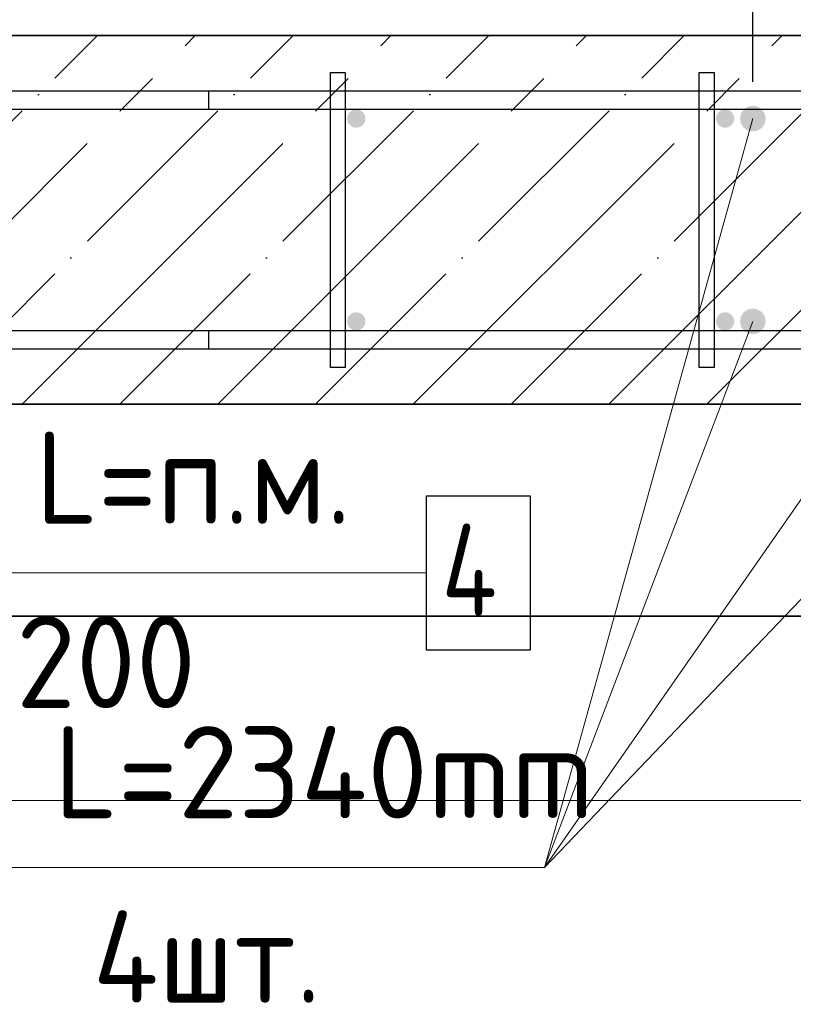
# Model space of a CAD drawing. Header units: millimetres. Extents: x -3026 to 47325, y -2839 to 55854.
# Tile 95 of 130: x 30358 to 30778, y 42276 to 42811. Entities that reach past the tile are written whole.
import ezdxf

# ---------------------------------------------------------------- set-up
doc = ezdxf.new("R2010")
doc.units = ezdxf.units.MM
doc.header["$PDMODE"] = 65
doc.linetypes.add('______11', pattern=[125, 100, -12.5, 0, -12.5])
doc.linetypes.add('______5', pattern=[275, 200, -25, 25, -25])
for name, color, linetype, lineweight in [('Standard', 7, 'Continuous', 25), ('Арм.стержн. Арматура края', 96, 'Continuous', 35), ('Арм.стержн. вертикальными 1', 22, 'Continuous', 35), ('Арм.стержн.горизонт. 1', 180, 'Continuous', 35), ('Размерная линия_ общее', 7, 'Continuous', 13)]:
    doc.layers.add(name, color=color, linetype=linetype, lineweight=lineweight)
doc.layers.add('Арм.стержн. вертикальными 2', color=7, linetype='Continuous', lineweight=35, true_color=0x006e00)
doc.layers.add('Арм.стержн.Стяжки', color=7, linetype='Continuous', lineweight=35, true_color=0x501e0f)
doc.styles.add('ISOCPEUR', font='ISOCPEUR')
doc.dimstyles.new('DIMSTYLE_3', dxfattribs={"dimtxt": 55, "dimasz": 62.5, "dimexe": 0, "dimexo": 0, "dimgap": 27.5, "dimtad": 2, "dimdec": 0, "dimrnd": 5, "dimzin": 12, "dimdsep": 46, "dimtxsty": 'ISOCPEUR', "dimblk1": 'ALL_ML_STRICH', "dimblk2": 'ALL_ML_STRICH', "dimsah": 1, "dimcen": 0, "dimclrd": 7, "dimclre": 256, "dimclrt": 7, "dimadec": 0, "dimazin": 0, "dimtfac": 1, "dimtdec": 0, "dimtix": 1, "dimtmove": 2, "dimatfit": 3, "dimfxl": 0, "dimtzin": 0, "dimlwd": 0, "dimlwe": -3, "dimarcsym": 0})

# ---------------------------------------------------------------- blocks, each defined once
blk = doc.blocks.new('ALL_ML_STRICH')
at = {"color": 0, "linetype": 'ByBlock', "lineweight": -2}
for p, q in [((0, -0.5), (0, 0.5)), ((-0.3, -0.3), (0.3, 0.3)), ((-1, 0), (0.5, 0))]:
    blk.add_line(p, q, dxfattribs=at)
blk = doc.blocks.new('*D75')
at = {"layer": 'DEFPOINTS', "color": 7, "linetype": 'Continuous', "lineweight": 13, "transparency": 33554687}
for p in [(30940.57, 42963.91), (29740.57, 42756.97), (30940.57, 42756.97)]:
    blk.add_point(p, dxfattribs=at)
at = {"layer": 'Размерная линия_ общее', "color": 253, "linetype": 'Continuous', "lineweight": -2, "true_color": 0xa0a0a0, "transparency": 33554687}
for p, q in [((29740.57, 42776.97), (29740.57, 42963.91)), ((30940.57, 42776.97), (30940.57, 42963.91))]:
    blk.add_line(p, q, dxfattribs=at)
at = {"layer": 'Размерная линия_ общее', "color": 7, "linetype": 'Continuous', "lineweight": -2, "transparency": 33554687}
blk.add_line((30940.57, 42963.91), (29740.57, 42963.91), dxfattribs=at)
at = {"layer": 'Размерная линия_ общее', "color": 7, "linetype": 'Continuous', "lineweight": 13, "transparency": 33554687, "xscale": 62.5, "yscale": 62.5, "zscale": 62.5}
for p, rotation in [((29740.57, 42963.91), 180), ((30940.57, 42963.91), 360)]:
    blk.add_blockref('ALL_ML_STRICH', p, dxfattribs=dict(at, rotation=rotation))
at = {"layer": 'Размерная линия_ общее', "color": 7, "linetype": 'Continuous', "lineweight": 13, "transparency": 33554687, "insert": (30173.07, 42918.91), "char_height": 55, "width": 2.75, "attachment_point": 1, "rotation": 180, "line_spacing_factor": 0.60241, "style": 'ISOCPEUR'}
blk.add_mtext('\\W0.91;6х200=1200', dxfattribs=at)
blk = doc.blocks.new('*D78')
at = {"layer": 'DEFPOINTS', "color": 7, "linetype": 'Continuous', "lineweight": 13, "transparency": 33554687}
for p in [(30755.57, 42886.18), (30755.57, 42756.97), (30925.57, 42756.97)]:
    blk.add_point(p, dxfattribs=at)
at = {"layer": 'Размерная линия_ общее', "color": 253, "linetype": 'Continuous', "lineweight": -2, "true_color": 0xa0a0a0, "transparency": 33554687}
for p, q in [((30755.57, 42776.97), (30755.57, 42886.18)), ((30925.57, 42776.97), (30925.57, 42886.18))]:
    blk.add_line(p, q, dxfattribs=at)
at = {"layer": 'Размерная линия_ общее', "color": 7, "linetype": 'Continuous', "lineweight": -2, "transparency": 33554687}
blk.add_line((30755.57, 42886.18), (30925.57, 42886.18), dxfattribs=at)
at = {"layer": 'Размерная линия_ общее', "color": 7, "linetype": 'Continuous', "lineweight": 13, "transparency": 33554687, "xscale": 62.5, "yscale": 62.5, "zscale": 62.5, "rotation": 180}
blk.add_blockref('ALL_ML_STRICH', (30755.57, 42886.18), dxfattribs=at)
at = {"layer": 'Размерная линия_ общее', "color": 7, "linetype": 'Continuous', "lineweight": 13, "transparency": 33554687, "xscale": 62.5, "yscale": 62.5, "zscale": 62.5}
blk.add_blockref('ALL_ML_STRICH', (30925.57, 42886.18), dxfattribs=at)
at = {"layer": 'Размерная линия_ общее', "color": 7, "linetype": 'Continuous', "lineweight": 13, "transparency": 33554687, "insert": (30848.82, 42923.68), "char_height": 55, "width": 165, "attachment_point": 5, "style": 'ISOCPEUR'}
blk.add_mtext('\\A1;{170}', dxfattribs=at)

msp = doc.modelspace()

# ---------------------------------------------------------------- hatches: boundary and pattern name
at = {"layer": 'Арм.стержн. вертикальными 1', "linetype": 'Continuous', "lineweight": 50, "transparency": 33554687}
for points in [[(30545.57, 42756.97), (30545.19, 42758.88), (30544.11, 42760.5), (30542.49, 42761.59), (30540.57, 42761.97), (30538.66, 42761.59), (30537.04, 42760.5), (30535.95, 42758.88), (30535.57, 42756.97), (30535.95, 42755.06), (30537.04, 42753.43), (30538.66, 42752.35), (30540.57, 42751.97), (30542.49, 42752.35), (30544.11, 42753.43), (30545.19, 42755.06)], [(30745.57, 42756.97), (30745.19, 42758.88), (30744.11, 42760.5), (30742.49, 42761.59), (30740.57, 42761.97), (30738.66, 42761.59), (30737.04, 42760.5), (30735.95, 42758.88), (30735.57, 42756.97), (30735.95, 42755.06), (30737.04, 42753.43), (30738.66, 42752.35), (30740.57, 42751.97), (30742.49, 42752.35), (30744.11, 42753.43), (30745.19, 42755.06)], [(30545.57, 42646.97), (30545.19, 42648.88), (30544.11, 42650.5), (30542.49, 42651.59), (30540.57, 42651.97), (30538.66, 42651.59), (30537.04, 42650.5), (30535.95, 42648.88), (30535.57, 42646.97), (30535.95, 42645.05), (30537.04, 42643.43), (30538.66, 42642.35), (30540.57, 42641.97), (30542.49, 42642.35), (30544.11, 42643.43), (30545.19, 42645.05)], [(30745.57, 42646.97), (30745.19, 42648.88), (30744.11, 42650.5), (30742.49, 42651.59), (30740.57, 42651.97), (30738.66, 42651.59), (30737.04, 42650.5), (30735.95, 42648.88), (30735.57, 42646.97), (30735.95, 42645.05), (30737.04, 42643.43), (30738.66, 42642.35), (30740.57, 42641.97), (30742.49, 42642.35), (30744.11, 42643.43), (30745.19, 42645.05)]]:
    msp.add_hatch(color=4, dxfattribs=at).paths.add_polyline_path(points)
at = {"layer": 'Арм.стержн. вертикальными 2', "linetype": 'Continuous', "lineweight": 50, "transparency": 33554687}
for points in [[(30762.57, 42756.97), (30762.04, 42759.65), (30760.52, 42761.92), (30758.25, 42763.44), (30755.57, 42763.97), (30752.89, 42763.44), (30750.62, 42761.92), (30749.11, 42759.65), (30748.57, 42756.97), (30749.11, 42754.29), (30750.62, 42752.02), (30752.89, 42750.5), (30755.57, 42749.97), (30758.25, 42750.5), (30760.52, 42752.02), (30762.04, 42754.29)], [(30762.57, 42646.97), (30762.04, 42649.65), (30760.52, 42651.92), (30758.25, 42653.44), (30755.57, 42653.97), (30752.89, 42653.44), (30750.62, 42651.92), (30749.11, 42649.65), (30748.57, 42646.97), (30749.11, 42644.29), (30750.62, 42642.02), (30752.89, 42640.5), (30755.57, 42639.97), (30758.25, 42640.5), (30760.52, 42642.02), (30762.04, 42644.29)]]:
    msp.add_hatch(color=7, dxfattribs=at).paths.add_polyline_path(points)

# ---------------------------------------------------------------- linework, layer by layer
at = {"layer": 'Standard', "color": 7, "linetype": 'Continuous', "lineweight": 35, "transparency": 33554687}
for p, q in [((30980.57, 42801.97), (29530.57, 42801.97)), ((29530.57, 42601.97), (30980.57, 42601.97))]:
    msp.add_line(p, q, dxfattribs=at)
at = {"layer": 'Standard', "color": 253, "linetype": '______11', "lineweight": -3, "true_color": 0xababab, "transparency": 33554687}
for p, q in [((30200.23, 42601.97), (30400.23, 42801.97)), ((30306.3, 42601.97), (30506.3, 42801.97)), ((30412.36, 42601.97), (30612.36, 42801.97)), ((30518.43, 42601.97), (30718.43, 42801.97)), ((30624.5, 42601.97), (30824.5, 42801.97)), ((30730.56, 42601.97), (30930.56, 42801.97))]:
    msp.add_line(p, q, dxfattribs=at)
at = {"layer": 'Standard', "color": 253, "linetype": '______5', "lineweight": -3, "true_color": 0xababab, "transparency": 33554687}
for p, q in [((30253.27, 42601.97), (30453.27, 42801.97)), ((30359.33, 42601.97), (30559.33, 42801.97)), ((30465.4, 42601.97), (30665.4, 42801.97)), ((30571.46, 42601.97), (30771.46, 42801.97)), ((30677.53, 42601.97), (30877.53, 42801.97))]:
    msp.add_line(p, q, dxfattribs=at)
at = {"layer": 'Standard', "color": 52, "linetype": 'Continuous', "lineweight": -3, "transparency": 33554687}
for p, q in [((29306.03, 42487.08), (31069.37, 42487.08)), ((31069.37, 42487.08), (29306.03, 42487.08))]:
    msp.add_line(p, q, dxfattribs=at)
at = {"layer": 'Standard', "color": 7, "linetype": 'Continuous', "lineweight": 13, "transparency": 33554687}
msp.add_lwpolyline([(29206.03, 42387.08), (31169.37, 42387.08), (31169.37, 42975.92), (29206.03, 42975.92), (29206.03, 42387.08)], dxfattribs=at)
at = {"layer": 'Арм.стержн. Арматура края', "color": 4, "linetype": 'Continuous', "lineweight": 25, "transparency": 33554687}
for points in [[(30926.53, 42761.97), (30460.57, 42761.97), (30460.57, 42771.97), (30927.23, 42771.97)], [(30926.53, 42761.97), (30460.57, 42761.97), (30460.57, 42771.97), (30927.23, 42771.97)], [(30926.53, 42761.97), (30460.57, 42761.97), (30460.57, 42771.97), (30927.23, 42771.97)], [(30926.53, 42761.97), (30460.57, 42761.97), (30460.57, 42771.97), (30927.23, 42771.97)], [(30926.53, 42761.97), (30460.57, 42761.97), (30460.57, 42771.97), (30927.23, 42771.97)], [(30926.53, 42761.97), (30460.57, 42761.97), (30460.57, 42771.97), (30927.23, 42771.97)], [(30926.53, 42761.97), (30460.57, 42761.97), (30460.57, 42771.97), (30927.23, 42771.97)], [(30926.53, 42761.97), (30460.57, 42761.97), (30460.57, 42771.97), (30927.23, 42771.97)], [(30926.53, 42761.97), (30460.57, 42761.97), (30460.57, 42771.97), (30927.23, 42771.97)], [(30926.53, 42761.97), (30460.57, 42761.97), (30460.57, 42771.97), (30927.23, 42771.97)], [(30926.53, 42761.97), (30460.57, 42761.97), (30460.57, 42771.97), (30927.23, 42771.97)], [(30926.53, 42761.97), (30460.57, 42761.97), (30460.57, 42771.97), (30927.23, 42771.97)], [(30926.53, 42761.97), (30460.57, 42761.97), (30460.57, 42771.97), (30927.23, 42771.97)], [(30926.53, 42761.97), (30460.57, 42761.97), (30460.57, 42771.97), (30927.23, 42771.97)], [(30460.57, 42641.97), (30926.53, 42641.97)], [(30927.23, 42631.97), (30460.57, 42631.97), (30460.57, 42641.97)], [(30460.57, 42641.97), (30926.53, 42641.97)], [(30927.23, 42631.97), (30460.57, 42631.97), (30460.57, 42641.97)], [(30460.57, 42641.97), (30926.53, 42641.97)], [(30927.23, 42631.97), (30460.57, 42631.97), (30460.57, 42641.97)], [(30460.57, 42641.97), (30926.53, 42641.97)], [(30927.23, 42631.97), (30460.57, 42631.97), (30460.57, 42641.97)], [(30460.57, 42641.97), (30926.53, 42641.97)], [(30927.23, 42631.97), (30460.57, 42631.97), (30460.57, 42641.97)], [(30460.57, 42641.97), (30926.53, 42641.97)], [(30927.23, 42631.97), (30460.57, 42631.97), (30460.57, 42641.97)], [(30460.57, 42641.97), (30926.53, 42641.97)], [(30927.23, 42631.97), (30460.57, 42631.97), (30460.57, 42641.97)], [(30460.57, 42641.97), (30926.53, 42641.97)], [(30927.23, 42631.97), (30460.57, 42631.97), (30460.57, 42641.97)], [(30460.57, 42641.97), (30926.53, 42641.97)], [(30927.23, 42631.97), (30460.57, 42631.97), (30460.57, 42641.97)], [(30460.57, 42641.97), (30926.53, 42641.97)], [(30927.23, 42631.97), (30460.57, 42631.97), (30460.57, 42641.97)], [(30460.57, 42641.97), (30926.53, 42641.97)], [(30927.23, 42631.97), (30460.57, 42631.97), (30460.57, 42641.97)], [(30460.57, 42641.97), (30926.53, 42641.97)], [(30927.23, 42631.97), (30460.57, 42631.97), (30460.57, 42641.97)], [(30460.57, 42641.97), (30926.53, 42641.97)], [(30927.23, 42631.97), (30460.57, 42631.97), (30460.57, 42641.97)], [(30460.57, 42641.97), (30926.53, 42641.97)], [(30927.23, 42631.97), (30460.57, 42631.97), (30460.57, 42641.97)]]:
    msp.add_lwpolyline(points, dxfattribs=at)
at = {"layer": 'Арм.стержн. вертикальными 2', "color": 7, "linetype": 'Continuous', "lineweight": 13, "transparency": 33554687}
for p, q in [((30642.64, 42350.71), (30755.57, 42756.97)), ((30642.64, 42350.71), (30925.57, 42756.97)), ((30642.64, 42350.71), (30925.57, 42646.97)), ((30642.64, 42350.71), (30755.57, 42646.97)), ((30222.64, 42350.71), (30642.64, 42350.71))]:
    msp.add_line(p, q, dxfattribs=at)
at = {"layer": 'Арм.стержн.горизонт. 1', "color": 52, "linetype": 'Continuous', "lineweight": 25, "transparency": 33554687}
for p, q in [((30980.57, 42801.97), (29530.57, 42801.97)), ((30980.57, 42601.97), (29530.57, 42601.97))]:
    msp.add_line(p, q, dxfattribs=at)
at = {"layer": 'Арм.стержн.горизонт. 1', "color": 7, "linetype": 'Continuous', "lineweight": 13, "transparency": 33554687}
msp.add_line((30290.44, 42510.52), (30578.44, 42510.52), dxfattribs=at)
at = {"layer": 'Арм.стержн.горизонт. 1', "color": 4, "linetype": 'Continuous', "lineweight": 25, "transparency": 33554687}
for points in [[(29560.57, 42771.97), (30950.57, 42771.97), (30950.57, 42761.97), (29560.57, 42761.97), (29560.57, 42771.97)], [(29560.57, 42771.97), (30950.57, 42771.97), (30950.57, 42761.97), (29560.57, 42761.97), (29560.57, 42771.97)], [(29560.57, 42771.97), (30950.57, 42771.97), (30950.57, 42761.97), (29560.57, 42761.97), (29560.57, 42771.97)], [(29560.57, 42771.97), (30950.57, 42771.97), (30950.57, 42761.97), (29560.57, 42761.97), (29560.57, 42771.97)], [(29560.57, 42771.97), (30950.57, 42771.97), (30950.57, 42761.97), (29560.57, 42761.97), (29560.57, 42771.97)], [(29560.57, 42771.97), (30950.57, 42771.97), (30950.57, 42761.97), (29560.57, 42761.97), (29560.57, 42771.97)], [(29560.57, 42771.97), (30950.57, 42771.97), (30950.57, 42761.97), (29560.57, 42761.97), (29560.57, 42771.97)], [(29560.57, 42771.97), (30950.57, 42771.97), (30950.57, 42761.97), (29560.57, 42761.97), (29560.57, 42771.97)], [(29560.57, 42771.97), (30950.57, 42771.97), (30950.57, 42761.97), (29560.57, 42761.97), (29560.57, 42771.97)], [(29560.57, 42771.97), (30950.57, 42771.97), (30950.57, 42761.97), (29560.57, 42761.97), (29560.57, 42771.97)], [(29560.57, 42771.97), (30950.57, 42771.97), (30950.57, 42761.97), (29560.57, 42761.97), (29560.57, 42771.97)], [(29560.57, 42771.97), (30950.57, 42771.97), (30950.57, 42761.97), (29560.57, 42761.97), (29560.57, 42771.97)], [(29560.57, 42771.97), (30950.57, 42771.97), (30950.57, 42761.97), (29560.57, 42761.97), (29560.57, 42771.97)], [(29560.57, 42771.97), (30950.57, 42771.97), (30950.57, 42761.97), (29560.57, 42761.97), (29560.57, 42771.97)], [(29560.57, 42641.97), (30950.57, 42641.97), (30950.57, 42631.97), (29560.57, 42631.97), (29560.57, 42641.97)], [(29560.57, 42641.97), (30950.57, 42641.97), (30950.57, 42631.97), (29560.57, 42631.97), (29560.57, 42641.97)], [(29560.57, 42641.97), (30950.57, 42641.97), (30950.57, 42631.97), (29560.57, 42631.97), (29560.57, 42641.97)], [(29560.57, 42641.97), (30950.57, 42641.97), (30950.57, 42631.97), (29560.57, 42631.97), (29560.57, 42641.97)], [(29560.57, 42641.97), (30950.57, 42641.97), (30950.57, 42631.97), (29560.57, 42631.97), (29560.57, 42641.97)], [(29560.57, 42641.97), (30950.57, 42641.97), (30950.57, 42631.97), (29560.57, 42631.97), (29560.57, 42641.97)], [(29560.57, 42641.97), (30950.57, 42641.97), (30950.57, 42631.97), (29560.57, 42631.97), (29560.57, 42641.97)], [(29560.57, 42641.97), (30950.57, 42641.97), (30950.57, 42631.97), (29560.57, 42631.97), (29560.57, 42641.97)], [(29560.57, 42641.97), (30950.57, 42641.97), (30950.57, 42631.97), (29560.57, 42631.97), (29560.57, 42641.97)], [(29560.57, 42641.97), (30950.57, 42641.97), (30950.57, 42631.97), (29560.57, 42631.97), (29560.57, 42641.97)], [(29560.57, 42641.97), (30950.57, 42641.97), (30950.57, 42631.97), (29560.57, 42631.97), (29560.57, 42641.97)], [(29560.57, 42641.97), (30950.57, 42641.97), (30950.57, 42631.97), (29560.57, 42631.97), (29560.57, 42641.97)], [(29560.57, 42641.97), (30950.57, 42641.97), (30950.57, 42631.97), (29560.57, 42631.97), (29560.57, 42641.97)], [(29560.57, 42641.97), (30950.57, 42641.97), (30950.57, 42631.97), (29560.57, 42631.97), (29560.57, 42641.97)]]:
    msp.add_lwpolyline(points, dxfattribs=at)
at = {"layer": 'Арм.стержн.горизонт. 1', "color": 7, "linetype": 'Continuous', "lineweight": 25, "transparency": 33554687}
msp.add_lwpolyline([(30578.44, 42468.85), (30635.11, 42468.85), (30635.11, 42552.18), (30578.44, 42552.18), (30578.44, 42468.85)], dxfattribs=at)
at = {"layer": 'Арм.стержн.Стяжки', "color": 40, "linetype": 'Continuous', "lineweight": 25, "transparency": 33554687}
for points in [[(30526.57, 42621.97), (30526.57, 42781.97), (30534.57, 42781.97), (30534.57, 42621.97), (30526.57, 42621.97)], [(30526.57, 42621.97), (30526.57, 42781.97), (30534.57, 42781.97), (30534.57, 42621.97), (30526.57, 42621.97)], [(30526.57, 42621.97), (30526.57, 42781.97), (30534.57, 42781.97), (30534.57, 42621.97), (30526.57, 42621.97)], [(30526.57, 42621.97), (30526.57, 42781.97), (30534.57, 42781.97), (30534.57, 42621.97), (30526.57, 42621.97)], [(30526.57, 42621.97), (30526.57, 42781.97), (30534.57, 42781.97), (30534.57, 42621.97), (30526.57, 42621.97)], [(30526.57, 42621.97), (30526.57, 42781.97), (30534.57, 42781.97), (30534.57, 42621.97), (30526.57, 42621.97)], [(30526.57, 42621.97), (30526.57, 42781.97), (30534.57, 42781.97), (30534.57, 42621.97), (30526.57, 42621.97)], [(30726.57, 42621.97), (30726.57, 42781.97), (30734.57, 42781.97), (30734.57, 42621.97), (30726.57, 42621.97)], [(30726.57, 42621.97), (30726.57, 42781.97), (30734.57, 42781.97), (30734.57, 42621.97), (30726.57, 42621.97)], [(30726.57, 42621.97), (30726.57, 42781.97), (30734.57, 42781.97), (30734.57, 42621.97), (30726.57, 42621.97)], [(30726.57, 42621.97), (30726.57, 42781.97), (30734.57, 42781.97), (30734.57, 42621.97), (30726.57, 42621.97)], [(30726.57, 42621.97), (30726.57, 42781.97), (30734.57, 42781.97), (30734.57, 42621.97), (30726.57, 42621.97)], [(30726.57, 42621.97), (30726.57, 42781.97), (30734.57, 42781.97), (30734.57, 42621.97), (30726.57, 42621.97)], [(30726.57, 42621.97), (30726.57, 42781.97), (30734.57, 42781.97), (30734.57, 42621.97), (30726.57, 42621.97)]]:
    msp.add_lwpolyline(points, dxfattribs=at)

# ---------------------------------------------------------------- texts
at = {"layer": 'Арм.стержн. вертикальными 2', "color": 7, "linetype": 'Continuous', "lineweight": 25, "transparency": 33554687, "char_height": 50, "attachment_point": 7, "style": 'ISOCPEUR'}
for s, insert, width in [('\\W0.96;ø14 L=2340mm ', (30247.64, 42377.38), 498.795), ('\\W0.95;4шт. ', (30397.64, 42277.38), 198.5961)]:
    msp.add_mtext(s, dxfattribs=dict(at, insert=insert, width=width))
at = {"layer": 'Арм.стержн.горизонт. 1', "color": 7, "linetype": 'Continuous', "lineweight": 25, "transparency": 33554687, "char_height": 50, "attachment_point": 7, "style": 'ISOCPEUR'}
for s, insert, width in [('\\W0.94;ø10 L=п.м.', (30243.44, 42537.18), 333.3053), ('\\W0.80;4', (30586.77, 42487.18), 59.9722), ('\\W0.95;ш.200 ', (30300.94, 42437.18), 218.666)]:
    msp.add_mtext(s, dxfattribs=dict(at, insert=insert, width=width))

# ---------------------------------------------------------------- dimensions: what is measured, and where the dimension line sits
at = {"layer": 'Размерная линия_ общее', "color": 7, "linetype": 'Continuous', "lineweight": 13, "transparency": 33554687}
dim = msp.add_linear_dim(base=(29740.57, 42963.91), p1=(30940.57, 42776.97), p2=(29740.57, 42776.97), angle=180, text='\\W0.91;6х200=1200', dimstyle='DIMSTYLE_3', override={"dimpost": '<>', "dimclrd": 7, "dimclre": 253, "dimclrt": 7, "dimlwd": 0, "dimlwe": 65533}, dxfattribs=at)
dim.commit()
dim.dimension.update_dxf_attribs({"geometry": '*D75', "text_midpoint": (30340.57, 42991.41), "dimtype": 160})
dim = msp.add_linear_dim(base=(30925.57, 42886.18), p1=(30755.57, 42776.97), p2=(30925.57, 42776.97), dimstyle='DIMSTYLE_3', override={"dimpost": '<>', "dimclrd": 7, "dimclre": 253, "dimclrt": 7, "dimlwd": 0, "dimlwe": 65533}, dxfattribs=at)
dim.commit()
dim.dimension.update_dxf_attribs({"geometry": '*D78', "text_midpoint": (30848.82, 42923.68), "dimtype": 160})

doc.saveas('drawing.dxf')
